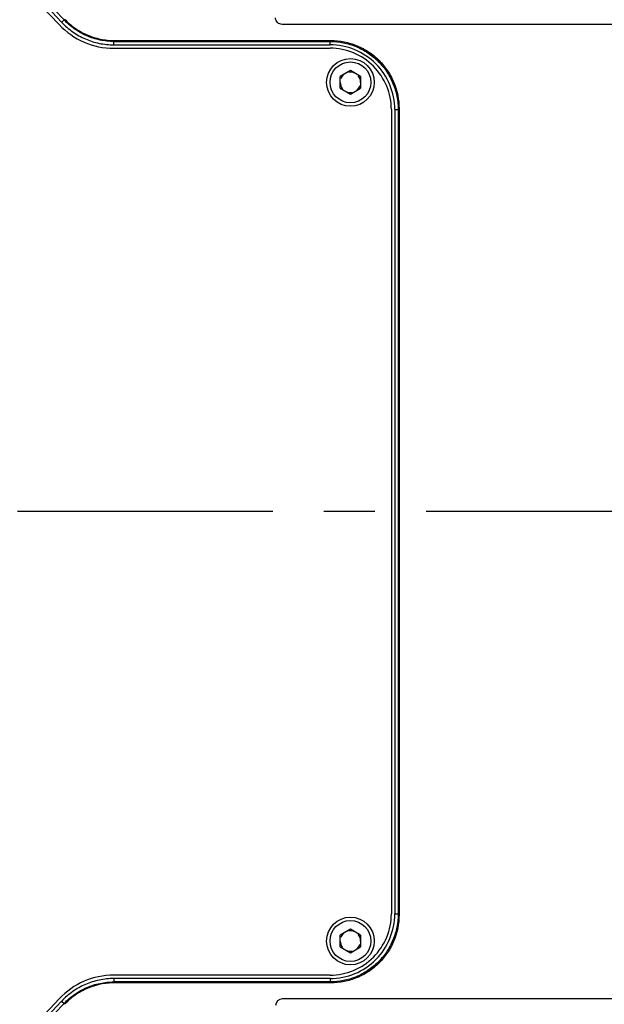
# Model space of a CAD drawing. Header units: millimetres. Extents: x 5828 to 6704, y 123 to 421.
# Tile 150 of 256: x 6414.1 to 6418.4, y 298.93 to 306.15. Entities that reach past the tile are written whole.
import ezdxf

# ---------------------------------------------------------------- set-up
doc = ezdxf.new("R2010")
doc.units = ezdxf.units.MM
doc.linetypes.add('CENTER', pattern=[0.6, 0.375, -0.075, 0.075, -0.075])
for name, color, linetype in [('中心线', 7, 'Continuous'), ('外形图', 7, 'Continuous'), ('尺寸标注', 7, 'Continuous')]:
    doc.layers.add(name, color=color, linetype=linetype)
doc.styles.add('微软雅黑', font='msyh.ttc', dxfattribs={"height": 1.5})
doc.dimstyles.new('尺寸标注_1_20比例', dxfattribs={"dimtxt": 1.5, "dimasz": 1.25, "dimexe": 0.5, "dimexo": 0.4, "dimgap": 0.5, "dimtad": 1, "dimdec": 1, "dimlfac": 20, "dimdsep": 46, "dimtxsty": '微软雅黑', "dimcen": 0.09, "dimadec": 0, "dimazin": 0, "dimtp": 0.01, "dimtm": 0.01, "dimtfac": 1, "dimtdec": 1, "dimtofl": 0, "dimtmove": 0, "dimatfit": 3, "dimfxl": 1, "dimtolj": 1, "dimarcsym": 0})

# ---------------------------------------------------------------- blocks, each defined once
blk = doc.blocks.new('*D1072')
at = {"layer": 'Defpoints', "color": 0}
for p in [(6418.482, 316.0147), (6418.482, 306.1196), (6404.9443, 305.9196)]:
    blk.add_point(p, dxfattribs=at)
at = {"layer": '尺寸标注', "color": 0, "lineweight": -2}
for p, q in [((6404.9443, 306.3196), (6404.9443, 316.5147)), ((6418.482, 306.5196), (6418.482, 316.5147)), ((6406.1943, 316.0147), (6417.232, 316.0147))]:
    blk.add_line(p, q, dxfattribs=at)
at = {"layer": '尺寸标注', "color": 0}
for points in [[(6406.1943, 316.2231), (6406.1943, 315.8064), (6404.9443, 316.0147)], [(6417.232, 315.8064), (6417.232, 316.2231), (6418.482, 316.0147)]]:
    blk.add_solid(points, dxfattribs=at)
at = {"layer": '尺寸标注', "color": 0, "insert": (6410.6357, 317.2755), "char_height": 1.5, "attachment_point": 5, "style": '微软雅黑'}
blk.add_mtext('\\A1;{\\fAlibaba PuHuiTi 3.0 55 Regular|b0|i0|c134|p18;271}', dxfattribs=at)
blk = doc.blocks.new('*D1074')
at = {"layer": 'Defpoints', "color": 0}
for p in [(6418.482, 316.0216), (6418.482, 306.1196), (6420.727, 305.1196)]:
    blk.add_point(p, dxfattribs=at)
at = {"layer": '尺寸标注', "color": 0, "lineweight": -2}
for p, q in [((6418.482, 306.5196), (6418.482, 316.5216)), ((6420.727, 305.5196), (6420.727, 316.5216)), ((6417.232, 316.0216), (6415.982, 316.0216)), ((6421.977, 316.0216), (6428.1384, 316.0216))]:
    blk.add_line(p, q, dxfattribs=at)
at = {"layer": '尺寸标注', "color": 0}
for points in [[(6417.232, 315.8132), (6417.232, 316.2299), (6418.482, 316.0216)], [(6421.977, 316.2299), (6421.977, 315.8132), (6420.727, 316.0216)]]:
    blk.add_solid(points, dxfattribs=at)
at = {"layer": '尺寸标注', "color": 0, "insert": (6426.5079, 317.2824), "char_height": 1.5, "attachment_point": 5, "style": '微软雅黑'}
blk.add_mtext('\\A1;\\A1;{\\fAlibaba PuHuiTi 3.0 55 Regular|b0|i0|c134|p18;45}', dxfattribs=at)
blk = doc.blocks.new('*D1077')
at = {"layer": 'Defpoints', "color": 0}
for p in [(6406.457, 307.4196), (6406.457, 297.6696), (6431.5684, 297.6696)]:
    blk.add_point(p, dxfattribs=at)
at = {"layer": '尺寸标注', "color": 0, "lineweight": -2}
for p, q in [((6406.857, 307.4196), (6432.0684, 307.4196)), ((6431.5684, 306.1696), (6431.5684, 298.9196)), ((6406.857, 297.6696), (6432.0684, 297.6696))]:
    blk.add_line(p, q, dxfattribs=at)
at = {"layer": '尺寸标注', "color": 0}
for points in [[(6431.7767, 306.1696), (6431.36, 306.1696), (6431.5684, 307.4196)], [(6431.36, 298.9196), (6431.7767, 298.9196), (6431.5684, 297.6696)]]:
    blk.add_solid(points, dxfattribs=at)
at = {"layer": '尺寸标注', "color": 0, "insert": (6430.2946, 302.5972), "char_height": 1.5, "attachment_point": 5, "rotation": 90, "style": '微软雅黑'}
blk.add_mtext('\\A1;\\A1;{\\fAlibaba PuHuiTi 3.0 55 Regular|b0|i0|c134|p18;195±0.05}', dxfattribs=at)
blk = doc.blocks.new('*D1150')
at = {"layer": 'Defpoints', "color": 0}
for p in [(6414.707, 306.6696), (6414.707, 298.4196), (6426.9818, 298.4196)]:
    blk.add_point(p, dxfattribs=at)
at = {"layer": '尺寸标注', "color": 0, "lineweight": -2}
for p, q in [((6415.107, 306.6696), (6427.4818, 306.6696)), ((6426.9818, 305.4196), (6426.9818, 299.6696)), ((6415.107, 298.4196), (6427.4818, 298.4196))]:
    blk.add_line(p, q, dxfattribs=at)
at = {"layer": '尺寸标注', "color": 0}
for points in [[(6427.1901, 305.4196), (6426.7734, 305.4196), (6426.9818, 306.6696)], [(6426.7734, 299.6696), (6427.1901, 299.6696), (6426.9818, 298.4196)]]:
    blk.add_solid(points, dxfattribs=at)
at = {"layer": '尺寸标注', "color": 0, "insert": (6425.7022, 302.5446), "char_height": 1.5, "attachment_point": 5, "rotation": 90, "style": '微软雅黑'}
blk.add_mtext('\\A1;165', dxfattribs=at)

msp = doc.modelspace()

# ---------------------------------------------------------------- linework, layer by layer
at = {"layer": '中心线', "linetype": 'CENTER', "ltscale": 5}
msp.add_line((6372.0871, 302.5292), (6422.6313, 302.5511), dxfattribs=at)
at = {"layer": '外形图', "linetype": 'ByBlock'}
for p, q in [((6414.4303, 306.153), (6414.4121, 306.1359)), ((6414.4303, 306.153), (6414.4333, 306.1593)), ((6418.482, 306.1196), (6416.0318, 306.1196)), ((6414.7978, 306.0015), (6414.795, 305.995)), ((6414.795, 305.97), (6414.795, 305.995)), ((6414.795, 305.995), (6416.3825, 305.995)), ((6414.795, 305.97), (6416.3825, 305.97)), ((6414.7978, 306.0015), (6416.389, 306.0015)), ((6416.389, 306.0015), (6416.3825, 305.995)), ((6416.3825, 305.97), (6416.3825, 305.995)), ((6414.795, 305.945), (6416.3824, 305.945)), ((6416.532, 305.7812), (6416.457, 305.7379)), ((6416.457, 305.6513), (6416.457, 305.7379)), ((6416.607, 305.7379), (6416.532, 305.7812)), ((6416.607, 305.7379), (6416.607, 305.6513)), ((6416.457, 305.6513), (6416.532, 305.608)), ((6416.532, 305.608), (6416.607, 305.6513)), ((6416.8324, 305.495), (6416.8324, 299.5941)), ((6416.8574, 305.4951), (6416.8824, 305.4951)), ((6416.8574, 305.4951), (6416.8574, 299.5941)), ((6416.8824, 305.4951), (6416.8889, 305.5016)), ((6416.8824, 305.4951), (6416.8824, 299.5941)), ((6416.8889, 305.5016), (6416.8889, 299.5875)), ((6416.8574, 299.5941), (6416.8824, 299.5941)), ((6416.8889, 299.5875), (6416.8824, 299.5941)), ((6416.532, 299.4812), (6416.457, 299.4379)), ((6416.607, 299.4379), (6416.532, 299.4812)), ((6416.457, 299.3513), (6416.457, 299.4379)), ((6416.607, 299.4379), (6416.607, 299.3513)), ((6416.457, 299.3513), (6416.532, 299.308)), ((6416.532, 299.308), (6416.607, 299.3513)), ((6416.3824, 299.1441), (6414.795, 299.1441)), ((6416.3824, 299.1191), (6414.795, 299.1191)), ((6414.795, 299.1191), (6414.795, 299.0941)), ((6416.3825, 299.0941), (6414.795, 299.0941)), ((6414.7978, 299.0876), (6414.795, 299.0941)), ((6416.389, 299.0876), (6414.7978, 299.0876)), ((6416.3825, 299.1191), (6416.3825, 299.0941)), ((6416.3825, 299.0941), (6416.389, 299.0876)), ((6414.412, 298.9532), (6414.4303, 298.9362)), ((6418.482, 298.9696), (6416.0318, 298.9696)), ((6414.4337, 298.9302), (6414.4305, 298.9364))]:
    msp.add_line(p, q, dxfattribs=at)
for centre, radius in [((6416.532, 305.6946), 0.175), ((6416.532, 305.6946), 0.15), ((6416.532, 299.3946), 0.175), ((6416.532, 299.3946), 0.15)]:
    msp.add_circle(centre, radius, dxfattribs=at)
for centre, radius, start, end in [((6410.582, 302.5446), 5.2754, 43.15717, 316.82934), ((6410.582, 302.5446), 5.2504, 43.15782, 316.84261), ((6410.582, 302.5446), 5.2254, 43.15352, 316.84522), ((6414.795, 306.4949), 0.5499, 223.19153, 270.00279), ((6416.3825, 305.4951), 0.4749, 359.99631, 90.00369), ((6416.3825, 305.4951), 0.4499, 359.99156, 90.0068), ((6416.532, 305.6946), 0.075, 120, 160.00237), ((6416.532, 305.6946), 0.075, 60, 100.00237), ((6416.532, 305.6946), 0.075, 0, 40.00237), ((6416.532, 305.6946), 0.075, 180, 220.00237), ((6416.532, 305.6946), 0.075, 300, 340.00237), ((6416.532, 305.6946), 0.075, 240, 280.00237), ((6416.3825, 299.594), 0.4749, 269.99101, 0.00519), ((6416.3825, 299.594), 0.4499, 269.98409, 0.00632), ((6416.532, 299.3946), 0.075, 120, 160.00237), ((6416.532, 299.3946), 0.075, 60, 100.00237), ((6416.532, 299.3946), 0.075, 180, 220.00237), ((6416.532, 299.3946), 0.075, 0, 40.00237), ((6416.532, 299.3946), 0.075, 240, 280.00237), ((6416.532, 299.3946), 0.075, 300, 340.00237), ((6414.795, 298.5942), 0.5499, 89.99911, 136.82043), ((6416.0318, 298.9196), 0.05, 89.99978, 179.18325)]:
    msp.add_arc(centre, radius, start, end, dxfattribs=at)
for points, knots in [([(6416.0318, 306.1196), (6416.0254, 306.1196), (6416.0126, 306.1221), (6415.9962, 306.1327), (6415.985, 306.1487), (6415.982, 306.1615), (6415.9818, 306.1679)], [0, 0, 0, 0, 0.250007, 0.500001, 0.749993, 1, 1, 1, 1]), ([(6414.412, 306.1359), (6414.4364, 306.1099), (6414.4908, 306.0627), (6414.5848, 306.0098), (6414.6877, 305.9774), (6414.7593, 305.97), (6414.795, 305.97)], [0, 0, 0, 0, 0.249889, 0.499983, 0.750096, 1, 1, 1, 1]), ([(6414.795, 305.995), (6414.761, 305.995), (6414.6928, 306.0021), (6414.5948, 306.0329), (6414.5053, 306.0833), (6414.4535, 306.1282), (6414.4303, 306.153)], [0, 0, 0, 0, 0.249908, 0.500017, 0.750106, 1, 1, 1, 1]), ([(6414.4333, 306.1593), (6414.4565, 306.1346), (6414.4954, 306.1009), (6414.553, 306.0646), (6414.5989, 306.0419), (6414.6468, 306.024), (6414.7127, 306.0068), (6414.7638, 306.0015), (6414.7978, 306.0015)], [0, 0, 0, 0, 0.24976, 0.374932, 0.5, 0.625068, 0.75024, 1, 1, 1, 1]), ([(6416.3825, 305.995), (6416.4151, 305.995), (6416.4643, 305.9901), (6416.5278, 305.9742), (6416.5741, 305.9577), (6416.6185, 305.9367), (6416.6747, 305.903), (6416.7383, 305.8509), (6416.7904, 305.7873), (6416.8241, 305.7311), (6416.8451, 305.6867), (6416.8616, 305.6404), (6416.8775, 305.5769), (6416.8824, 305.5277), (6416.8824, 305.4951)], [0, 0, 0, 0, 0.124886, 0.187473, 0.250018, 0.312543, 0.37507, 0.5, 0.62493, 0.687457, 0.749982, 0.812527, 0.875114, 1, 1, 1, 1]), ([(6416.389, 306.0015), (6416.4217, 306.0015), (6416.4709, 305.9967), (6416.5344, 305.9808), (6416.5807, 305.9642), (6416.6251, 305.9432), (6416.6812, 305.9096), (6416.7448, 305.8574), (6416.797, 305.7938), (6416.8306, 305.7377), (6416.8516, 305.6933), (6416.8682, 305.647), (6416.8841, 305.5835), (6416.8889, 305.5343), (6416.8889, 305.5016)], [0, 0, 0, 0, 0.124886, 0.187473, 0.250018, 0.312543, 0.37507, 0.5, 0.62493, 0.687457, 0.749982, 0.812527, 0.875114, 1, 1, 1, 1]), ([(6416.8824, 299.5941), (6416.8824, 299.5614), (6416.8775, 299.5122), (6416.8616, 299.4487), (6416.8451, 299.4024), (6416.8241, 299.358), (6416.7904, 299.3019), (6416.7383, 299.2383), (6416.6747, 299.1861), (6416.6185, 299.1525), (6416.5741, 299.1314), (6416.5278, 299.1149), (6416.4643, 299.099), (6416.4151, 299.0941), (6416.3825, 299.0941)], [0, 0, 0, 0, 0.124886, 0.187473, 0.250018, 0.312543, 0.37507, 0.5, 0.62493, 0.687457, 0.749982, 0.812527, 0.875114, 1, 1, 1, 1]), ([(6416.8889, 299.5875), (6416.8889, 299.5548), (6416.8841, 299.5056), (6416.8682, 299.4422), (6416.8516, 299.3959), (6416.8306, 299.3514), (6416.797, 299.2953), (6416.7448, 299.2317), (6416.6812, 299.1796), (6416.6251, 299.1459), (6416.5807, 299.1249), (6416.5344, 299.1083), (6416.4709, 299.0924), (6416.4217, 299.0876), (6416.389, 299.0876)], [0, 0, 0, 0, 0.124886, 0.187473, 0.250018, 0.312543, 0.37507, 0.5, 0.62493, 0.687457, 0.749982, 0.812527, 0.875114, 1, 1, 1, 1]), ([(6414.795, 299.1191), (6414.7593, 299.1191), (6414.6877, 299.1117), (6414.5848, 299.0793), (6414.4908, 299.0264), (6414.4365, 298.9793), (6414.4121, 298.9532)], [0, 0, 0, 0, 0.249889, 0.499983, 0.750096, 1, 1, 1, 1]), ([(6414.4305, 298.9364), (6414.4537, 298.9611), (6414.5055, 299.006), (6414.595, 299.0562), (6414.6929, 299.0871), (6414.761, 299.0941), (6414.795, 299.0941)], [0, 0, 0, 0, 0.249909, 0.500018, 0.750106, 1, 1, 1, 1]), ([(6414.7978, 299.0876), (6414.7639, 299.0876), (6414.7128, 299.0823), (6414.647, 299.0652), (6414.5991, 299.0473), (6414.5533, 299.0247), (6414.4958, 298.9885), (6414.4569, 298.9549), (6414.4337, 298.9302)], [0, 0, 0, 0, 0.249761, 0.374932, 0.5, 0.625068, 0.750238, 1, 1, 1, 1])]:
    msp.add_open_spline(points, degree=3, knots=knots, dxfattribs=at)

# ---------------------------------------------------------------- dimensions: what is measured, and where the dimension line sits
at = {"layer": '尺寸标注'}
dim = msp.add_linear_dim(base=(6418.482, 316.0147), p1=(6404.9443, 305.9196), p2=(6418.482, 306.1196), text='{\\fAlibaba PuHuiTi 3.0 55 Regular|b0|i0|c134|p18;271}', dimstyle='尺寸标注_1_20比例', dxfattribs=at)
dim.commit()
dim.dimension.update_dxf_attribs({"geometry": '*D1072', "text_midpoint": (6410.6357, 316.0147), "dimtype": 160})
dim = msp.add_linear_dim(base=(6418.482, 316.0216), p1=(6420.727, 305.1196), p2=(6418.482, 306.1196), text='\\A1;{\\fAlibaba PuHuiTi 3.0 55 Regular|b0|i0|c134|p18;45}', dimstyle='尺寸标注_1_20比例', override={"dimtxsty": '微软雅黑'}, dxfattribs=at)
dim.commit()
dim.dimension.update_dxf_attribs({"geometry": '*D1074', "text_midpoint": (6426.5079, 316.0216), "dimtype": 160})
dim = msp.add_linear_dim(base=(6431.5684, 297.6696), p1=(6406.457, 307.4196), p2=(6406.457, 297.6696), angle=90, text='\\A1;{\\fAlibaba PuHuiTi 3.0 55 Regular|b0|i0|c134|p18;<>±0.05}', dimstyle='尺寸标注_1_20比例', override={"dimtxsty": '微软雅黑'}, dxfattribs=at)
dim.commit()
dim.dimension.update_dxf_attribs({"geometry": '*D1077', "text_midpoint": (6431.5684, 302.5972), "dimtype": 160})
dim = msp.add_linear_dim(base=(6426.9818, 298.4196), p1=(6414.707, 306.6696), p2=(6414.707, 298.4196), angle=90, dimstyle='尺寸标注_1_20比例', dxfattribs=at)
dim.commit()
dim.dimension.update_dxf_attribs({"geometry": '*D1150', "text_midpoint": (6425.7022, 302.5446)})

doc.saveas('drawing.dxf')
